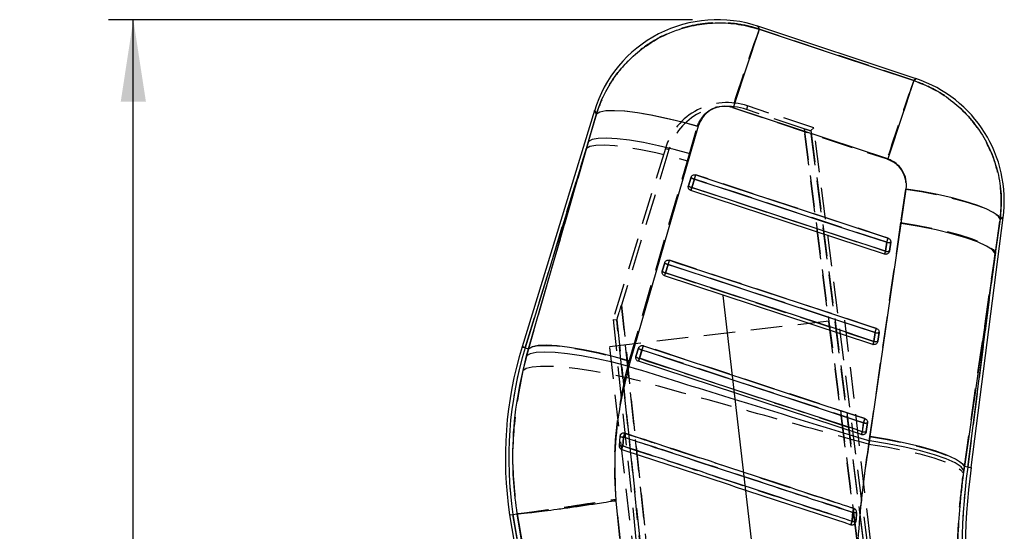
# Model space of a CAD drawing. Extents: x 122 to 736, y 117 to 530.
# Tile 23 of 26: x 122 to 201, y 489 to 530. Entities that reach past the tile are written whole.
import ezdxf

# ---------------------------------------------------------------- set-up
doc = ezdxf.new("R2010")
doc.units = 0
doc.header["$LTSCALE"] = 2
doc.linetypes.add('CENTERX2', pattern=[20.32, 12.7, -2.54, 2.54, -2.54])
doc.linetypes.add('HIDDEN', pattern=[1.905, 1.27, -0.635])
doc.layers.get('0').update_dxf_attribs({"linetype": 'CONTINUOUS'})
doc.layers.add('FORMATO', color=179, linetype='CONTINUOUS')
doc.styles.add('SLDTEXTSTYLE0', font='TXT', dxfattribs={"width": 0.75})
doc.dimstyles.new('SLDDIMSTYLE2', dxfattribs={"dimtxt": 7, "dimasz": 6.604, "dimexe": 0, "dimexo": 0.0625, "dimgap": 1.75, "dimtad": 1, "dimdec": 0, "dimrnd": 1e-09, "dimzin": 12, "dimtxsty": 'SLDTEXTSTYLE0', "dimsah": 1, "dimcen": 0.09, "dimazin": 3, "dimtfac": 1, "dimtofl": 0, "dimtmove": 0, "dimatfit": 3, "dimtolj": 1, "dimtzin": 12})

# ---------------------------------------------------------------- blocks, each defined once
blk = doc.blocks.new('_D_4')
at = {"layer": 'FORMATO'}
for p, q in [((176.273, 530.136), (129.256, 530.136)), ((131.256, 283.175), (131.256, 530.136)), ((158.781, 283.175), (129.256, 283.175))]:
    blk.add_line(p, q, dxfattribs=at)
for points in [[(131.256, 530.136), (130.24, 523.532), (132.272, 523.532)], [(131.256, 283.175), (132.272, 289.779), (130.24, 289.779)]]:
    blk.add_solid(points, dxfattribs=at)
at = {"layer": 'FORMATO', "insert": (122.233, 413.929), "char_height": 7, "attachment_point": 1, "rotation": 90, "style": 'SLDTEXTSTYLE0'}
blk.add_mtext('247', dxfattribs=at)

msp = doc.modelspace()

# ---------------------------------------------------------------- linework, layer by layer
at = {"color": 7, "linetype": 'CONTINUOUS'}
for p, q in [((194.2707, 525.3841), (181.532, 529.6093)), ((168.3759, 522.8223), (162.5443, 503.8347)), ((167.8968, 520.3386), (168.5377, 522.5611)), ((191.9854, 518.936), (179.538, 523.0621)), ((176.7293, 521.5621), (176.0837, 519.3412)), ((167.8968, 520.3386), (162.8035, 503.7551)), ((163.0669, 503.6742), (167.8968, 520.3386)), ((176.0837, 519.3412), (171.2526, 502.6779)), ((175.9322, 516.7671), (175.9376, 516.787)), ((175.9376, 516.787), (176.1453, 517.4632)), ((176.2118, 516.6466), (176.4195, 517.3228)), ((176.2118, 516.6466), (176.1337, 516.409)), ((191.7297, 511.2823), (176.1337, 516.409)), ((193.0637, 513.7437), (193.4647, 516.5208)), ((190.5781, 496.6066), (193.0637, 513.7437)), ((198.6853, 494.1228), (201.2793, 514.2331)), ((201.0371, 514.1054), (200.6313, 511.329)), ((191.8999, 512.234), (191.8077, 511.5198)), ((192.2182, 512.2442), (192.1261, 511.53)), ((191.8077, 511.5198), (191.7297, 511.2823)), ((192.1261, 511.53), (192.1042, 511.4505)), ((200.6313, 511.329), (198.1474, 494.1922)), ((198.4164, 494.1575), (200.6313, 511.329)), ((173.8273, 509.9161), (174.035, 510.5924)), ((174.1016, 509.7757), (174.3093, 510.452)), ((173.822, 509.8961), (173.8273, 509.9161)), ((190.7937, 504.0254), (174.0235, 509.5381)), ((190.9639, 504.9772), (190.8717, 504.263)), ((191.2822, 504.9874), (191.19, 504.2732)), ((191.19, 504.2732), (191.1682, 504.1939)), ((162.8035, 503.7551), (163.0669, 503.6742)), ((162.9028, 503.0957), (163.0669, 503.6742)), ((171.7171, 503.0453), (171.9248, 503.7216)), ((171.9914, 502.9049), (172.1991, 503.5811)), ((171.2526, 502.6779), (171.1347, 502.2553)), ((171.7117, 503.0252), (171.7171, 503.0453)), ((189.8576, 496.7686), (171.9133, 502.6673)), ((190.3461, 497.7306), (190.254, 497.0164)), ((190.0279, 497.7204), (189.9357, 497.0062)), ((190.254, 497.0164), (190.2323, 496.9371)), ((170.4209, 496.6229), (170.359, 495.8963)), ((170.4339, 496.6856), (170.4209, 496.6229)), ((190.5294, 496.2641), (190.5781, 496.6066)), ((198.1474, 494.1922), (198.1038, 493.8905)), ((198.4164, 494.1575), (198.1474, 494.1922)), ((170.0879, 491.4402), (170.3781, 488.4794)), ((161.5483, 490.31), (161.816, 490.3531)), ((161.5483, 490.31), (171.4308, 432.1912)), ((161.816, 490.3531), (162.1516, 490.4072)), ((161.816, 490.3531), (170.4285, 439.7029)), ((162.152, 490.4072), (162.1516, 490.4072)), ((162.5848, 487.7895), (162.152, 490.4072)), ((189.3955, 489.6986), (189.4176, 489.7888))]:
    msp.add_line(p, q, dxfattribs=at)
at = {"color": 7, "linetype": 'HIDDEN'}
for p, q in [((180.6972, 523.2048), (180.6024, 522.9194)), ((186.0378, 521.4307), (180.6972, 523.2048)), ((168.5316, 522.571), (167.73, 519.7957)), ((185.2544, 521.3731), (180.6024, 522.9194)), ((175.8602, 518.7927), (176.6683, 521.5651)), ((196.8049, 431.5274), (185.2544, 521.3731)), ((185.2544, 521.3731), (196.8042, 431.5328)), ((186.0378, 521.4307), (185.7782, 521.2168)), ((185.7782, 521.2168), (197.3095, 431.5211)), ((197.3088, 431.5262), (185.7782, 521.2168)), ((197.7078, 430.9615), (186.0378, 521.4307)), ((162.8035, 503.7551), (167.73, 519.7957)), ((167.73, 519.7957), (163.0546, 503.678)), ((174.0854, 519.7916), (169.8731, 506.0276)), ((174.374, 519.7033), (170.5469, 507.1805)), ((174.0854, 519.7916), (174.374, 519.7033)), ((171.1806, 502.6784), (175.8602, 518.7927)), ((175.9375, 516.7867), (175.93, 516.7566)), ((176.1452, 517.4629), (175.9375, 516.7867)), ((176.4216, 517.323), (176.2139, 516.6467)), ((193.4093, 516.5199), (193.0195, 513.8267)), ((193.0195, 513.8267), (190.5196, 496.6058)), ((200.642, 511.4123), (201.0354, 514.1044)), ((191.8098, 511.5198), (191.902, 512.2341)), ((192.1262, 511.5304), (192.2183, 512.2446)), ((192.1086, 511.4612), (192.1262, 511.5304)), ((198.1478, 494.1921), (200.642, 511.4123)), ((200.642, 511.4123), (198.4164, 494.1575)), ((174.035, 510.5921), (173.8273, 509.9158)), ((174.3115, 510.4521), (174.1038, 509.7759)), ((173.8273, 509.9158), (173.8196, 509.8852)), ((170.5469, 507.1805), (178.6856, 429.4148)), ((178.685, 429.4203), (170.5469, 507.1805)), ((169.597, 503.8678), (188.5188, 506.0739)), ((169.8731, 506.0276), (170.1682, 505.999)), ((169.8731, 506.0276), (177.9371, 428.6564)), ((178.196, 429.2926), (170.1682, 505.999)), ((170.1682, 505.999), (178.1955, 429.2978)), ((197.2082, 431.5461), (188.5188, 506.0739)), ((190.8739, 504.263), (190.966, 504.9773)), ((191.1902, 504.2736), (191.2823, 504.9878)), ((191.1728, 504.2049), (191.1902, 504.2736)), ((163.0546, 503.678), (162.5955, 501.9262)), ((162.8035, 503.7551), (163.0546, 503.678)), ((178.2864, 429.34), (169.597, 503.8678)), ((171.9248, 503.7212), (171.7171, 503.045)), ((172.2013, 503.5813), (171.9936, 502.905)), ((170.8509, 501.3989), (171.1806, 502.6784)), ((171.7171, 503.045), (171.7094, 503.014)), ((190.2542, 497.0168), (190.3463, 497.731)), ((189.9379, 497.0062), (190.0301, 497.7205)), ((190.2369, 496.9484), (190.2542, 497.0168)), ((190.5196, 496.6058), (190.4346, 496.0006)), ((198.0719, 493.6591), (198.1478, 494.1921)), ((198.4164, 494.1575), (198.1478, 494.1921)), ((170.5111, 487.7406), (170.1204, 491.5729)), ((170.509, 439.2297), (161.816, 490.3531)), ((162.1526, 490.4073), (162.1528, 490.4073)), ((162.1528, 490.4073), (162.7097, 487.0525)), ((189.4176, 489.7888), (189.4027, 489.7178))]:
    msp.add_line(p, q, dxfattribs=at)
at = {"color": 8, "linetype": 'CONTINUOUS', "flags": 128}
for points in [[(181.532, 529.6093), (181.5435, 529.5819), (181.6322, 529.3709)], [(194.0789, 525.2423), (194.2494, 525.3684), (194.2707, 525.3841)], [(168.5377, 522.5611), (168.3946, 522.7921), (168.3759, 522.8223)], [(201.2793, 514.2331), (201.2526, 514.219), (201.0371, 514.1054)], [(162.5443, 503.8347), (162.5606, 503.8297), (162.6092, 503.8148), (162.6902, 503.7899), (162.8035, 503.7551)], [(198.4164, 494.1575), (198.534, 494.1423), (198.6181, 494.1314), (198.6685, 494.1249), (198.6853, 494.1228)]]:
    msp.add_lwpolyline(points, dxfattribs=at)
at = {"color": 7, "linetype": 'HIDDEN', "flags": 128}
for points in [[(181.629, 529.3785), (181.5424, 529.5845), (181.532, 529.6093)], [(194.0782, 525.2418), (187.9065, 527.2926), (181.629, 529.3785)], [(194.2707, 525.3841), (194.2492, 525.3682), (194.0782, 525.2418)], [(168.3759, 522.8223), (168.3926, 522.7954), (168.5316, 522.571)], [(168.5316, 522.571), (168.8062, 522.7335), (169.285, 522.8266), (169.9549, 522.8477), (170.7976, 522.7962), (171.79, 522.6736), (172.9049, 522.4831), (174.1119, 522.2299), (175.3779, 521.9211), (176.6683, 521.5651)], [(179.4797, 523.0626), (185.7586, 520.9813), (191.9316, 518.935)], [(167.73, 519.7957), (168.0128, 519.9547), (168.4972, 520.0452), (169.17, 520.0647), (170.0131, 520.0126), (171.0036, 519.8904), (172.1148, 519.7013), (173.3166, 519.4506), (174.5764, 519.145), (175.8602, 518.7927)], [(192.0106, 512.5695), (191.4321, 512.7597), (189.1179, 513.5204), (179.8614, 516.5633), (176.5302, 517.6583)], [(191.902, 512.2341), (191.3234, 512.4242), (189.0093, 513.185), (179.7528, 516.2279), (176.4216, 517.323)], [(176.2139, 516.6467), (176.7925, 516.4566), (179.1066, 515.6958), (188.363, 512.6529), (191.8098, 511.5198)], [(193.4093, 516.5199), (194.7055, 516.3092), (195.9568, 516.0675), (197.1301, 515.8013), (198.1944, 515.5177), (199.1215, 515.224), (199.887, 514.9281), (200.4705, 514.6378), (200.8567, 514.3608), (201.0354, 514.1044)], [(193.0195, 513.8267), (194.309, 513.6155), (195.5543, 513.3736), (196.7228, 513.1075), (197.7838, 512.8241), (198.7097, 512.5308), (199.4761, 512.2354), (200.063, 511.9455), (200.4551, 511.6687), (200.642, 511.4123)], [(201.0354, 514.1044), (201.252, 514.2187), (201.2793, 514.2331)], [(190.966, 504.9773), (190.3875, 505.1674), (188.0734, 505.9282), (178.8169, 508.971), (174.3115, 510.4521)], [(191.0746, 505.3127), (190.4961, 505.5029), (188.1819, 506.2636), (178.9254, 509.3064), (174.42, 510.7875)], [(174.1038, 509.7759), (174.6823, 509.5857), (176.9964, 508.825), (186.2529, 505.7821), (190.8739, 504.263)], [(162.8035, 503.7551), (162.6902, 503.7899), (162.6092, 503.8148), (162.5606, 503.8297), (162.5443, 503.8347)], [(163.0546, 503.678), (163.3373, 503.8373), (163.8214, 503.9281), (164.4939, 503.9479), (165.3365, 503.8963), (166.3264, 503.7745), (167.437, 503.5859), (168.6381, 503.3356), (169.8973, 503.0303), (171.1806, 502.6784)], [(190.0301, 497.7205), (189.4515, 497.9106), (187.1374, 498.6713), (177.881, 501.7142), (172.2013, 503.5813)], [(190.1386, 498.0559), (189.56, 498.2461), (187.2459, 499.0068), (177.9894, 502.0496), (172.3098, 503.9166)], [(171.9936, 502.905), (172.5722, 502.7148), (174.8863, 501.9541), (184.1427, 498.9112), (189.9379, 497.0062)], [(162.5955, 501.9262), (162.8707, 502.1031), (163.354, 502.2229), (164.032, 502.2824), (164.8863, 502.28), (165.8934, 502.2157), (167.0256, 502.0912), (168.252, 501.9101), (169.5388, 501.6772), (170.8509, 501.3989)], [(190.5196, 496.6058), (191.8098, 496.3946), (193.0559, 496.1528), (194.2252, 495.8868), (195.2871, 495.6034), (196.2137, 495.3102), (196.9808, 495.0149), (197.5683, 494.725), (197.9607, 494.4484), (198.1478, 494.1921)], [(190.4346, 496.0006), (191.8839, 495.7737), (193.2723, 495.5088), (194.5538, 495.2145), (195.686, 494.9006), (196.6316, 494.5775), (197.3591, 494.2558), (197.8446, 493.9463), (198.0719, 493.6591)]]:
    msp.add_lwpolyline(points, dxfattribs=at)
at = {"color": 7, "linetype": 'CONTINUOUS', "flags": 128}
for points in [[(181.6322, 529.3709), (181.5665, 529.1737), (181.4336, 528.7739), (181.2372, 528.1824), (180.9824, 527.4151), (180.6763, 526.4927), (180.327, 525.4404), (179.9441, 524.2864), (179.538, 523.0621)], [(181.6322, 529.3709), (187.9058, 527.2899), (194.0789, 525.2423)], [(194.0789, 525.2423), (194.0132, 525.0451), (193.8803, 524.6455), (193.684, 524.0542), (193.4293, 523.2872), (193.1233, 522.3653), (192.7742, 521.3134), (192.3915, 520.1599), (191.9854, 518.936)], [(168.5377, 522.5611), (168.8165, 522.7271), (169.3007, 522.823), (169.9769, 522.8463), (170.8266, 522.7963), (171.8263, 522.6743), (172.9484, 522.4839), (174.1622, 522.2301), (175.4342, 521.92), (176.7293, 521.5621)], [(176.0837, 519.3412), (174.7939, 519.6961), (173.5269, 520.0037), (172.3172, 520.2556), (171.198, 520.4449), (170.1997, 520.5666), (169.3496, 520.6171), (168.671, 520.5953), (168.1822, 520.5016), (167.8968, 520.3386)], [(176.4195, 517.3228), (176.4379, 517.3788), (176.4562, 517.4345), (176.4738, 517.4881), (176.49, 517.5373), (176.5042, 517.5804), (176.5158, 517.6158), (176.5244, 517.642), (176.5298, 517.6582)], [(176.5298, 517.6582), (177.1083, 517.4681), (179.4225, 516.7073), (188.6792, 513.6645), (192.0102, 512.5695)], [(176.4195, 517.3228), (176.998, 517.1326), (179.3122, 516.3719), (188.5689, 513.329), (191.8999, 512.234)], [(191.8077, 511.5198), (191.2292, 511.71), (188.915, 512.4707), (179.6583, 515.5136), (176.2118, 516.6466)], [(201.0371, 514.1054), (200.8602, 514.3618), (200.4775, 514.6387), (199.899, 514.9288), (199.1398, 515.2244), (198.2199, 515.5178), (197.1634, 515.8014), (195.998, 516.0676), (194.7542, 516.3095), (193.4647, 516.5208)], [(200.6313, 511.329), (200.4082, 511.6191), (199.9293, 511.9337), (199.2102, 512.2624), (198.2744, 512.5944), (197.1528, 512.9188), (195.8821, 513.2251), (194.504, 513.503), (193.0637, 513.7437)], [(191.8999, 512.234), (191.9182, 512.29), (191.9366, 512.3457), (191.9542, 512.3993), (191.9704, 512.4485), (191.9846, 512.4916), (191.9962, 512.527), (192.0048, 512.5533), (192.0102, 512.5695)], [(174.3093, 510.452), (174.3277, 510.5079), (174.346, 510.5637), (174.3636, 510.6172), (174.3798, 510.6664), (174.394, 510.7096), (174.4056, 510.7449), (174.4142, 510.7712), (174.4196, 510.7874)], [(174.3093, 510.452), (174.8878, 510.2618), (177.202, 509.5011), (186.4587, 506.4582), (190.9639, 504.9772)], [(174.4196, 510.7874), (174.9981, 510.5972), (177.3123, 509.8365), (186.569, 506.7936), (191.0742, 505.3127)], [(174.0235, 509.5381), (174.0249, 509.5425), (174.0292, 509.5554), (174.0362, 509.5766), (174.0456, 509.6053), (174.0572, 509.6408), (174.0707, 509.6818), (174.0857, 509.7273), (174.1016, 509.7757)], [(190.8717, 504.263), (190.2932, 504.4532), (187.979, 505.2139), (178.7223, 508.2568), (174.1016, 509.7757)], [(190.9639, 504.9772), (190.9822, 505.0332), (191.0006, 505.0889), (191.0182, 505.1425), (191.0344, 505.1917), (191.0485, 505.2348), (191.0602, 505.2702), (191.0688, 505.2965), (191.0742, 505.3127)], [(190.7937, 504.0254), (190.7951, 504.0298), (190.7994, 504.0428), (190.8063, 504.0639), (190.8157, 504.0926), (190.8274, 504.1281), (190.8409, 504.1691), (190.8558, 504.2145), (190.8717, 504.263)], [(171.1347, 502.2553), (169.8349, 502.5858), (168.5583, 502.8694), (167.34, 503.0983), (166.2133, 503.2664), (165.2091, 503.3689), (164.355, 503.4031), (163.6743, 503.368), (163.1858, 503.2646), (162.9028, 503.0957)], [(171.2526, 502.6779), (169.9629, 503.0326), (168.696, 503.3401), (167.4866, 503.5919), (166.3676, 503.7811), (165.3695, 503.9026), (164.5195, 503.953), (163.841, 503.931), (163.3523, 503.8372), (163.0669, 503.6742)], [(172.3094, 503.9166), (172.304, 503.9004), (172.2954, 503.8741), (172.2838, 503.8387), (172.2696, 503.7956), (172.2534, 503.7464), (172.2358, 503.6928), (172.2175, 503.6371), (172.1991, 503.5811)], [(172.1991, 503.5811), (172.7776, 503.391), (175.0918, 502.6302), (184.3485, 499.5873), (190.0279, 497.7204)], [(172.3094, 503.9166), (172.8879, 503.7264), (175.2021, 502.9657), (184.4588, 499.9228), (190.1381, 498.0559)], [(171.9914, 502.9049), (171.9755, 502.8564), (171.9605, 502.811), (171.947, 502.7699), (171.9354, 502.7345), (171.926, 502.7058), (171.919, 502.6846), (171.9147, 502.6717), (171.9133, 502.6673)], [(189.9357, 497.0062), (189.3572, 497.1963), (187.043, 497.9571), (177.7863, 501), (171.9914, 502.9049)], [(190.1381, 498.0559), (190.1328, 498.0397), (190.1242, 498.0134), (190.1125, 497.978), (190.0984, 497.9349), (190.0822, 497.8856), (190.0646, 497.8321), (190.0462, 497.7764), (190.0279, 497.7204)], [(189.9357, 497.0062), (189.9198, 496.9577), (189.9049, 496.9123), (189.8914, 496.8712), (189.8797, 496.8358), (189.8703, 496.8071), (189.8633, 496.786), (189.8591, 496.773), (189.8576, 496.7686)], [(198.1038, 493.8905), (197.8794, 494.1791), (197.3992, 494.4907), (196.679, 494.8153), (195.7423, 495.1421), (194.6199, 495.4606), (193.3486, 495.7601), (191.97, 496.0309), (190.5294, 496.2641)], [(198.1474, 494.1922), (197.9242, 494.4822), (197.4452, 494.7968), (196.7258, 495.1254), (195.7899, 495.4574), (194.668, 495.7818), (193.397, 496.088), (192.0186, 496.366), (190.5781, 496.6066)]]:
    msp.add_lwpolyline(points, dxfattribs=at)
at = {"color": 7, "linetype": 'CONTINUOUS'}
for centre, radius, start, end in [((178.2727, 519.7827), 10.353, 71.36212, 163.127943), ((191.0113, 515.5575), 10.353, 352.462815, 71.865951), ((176.283, 517.1237), 0.4824, 224.264226, 261.508237), ((176.4907, 517.7999), 0.4824, 224.263781, 261.508051), ((192.0423, 512.7632), 0.548, 254.937559, 288.724862), ((191.9502, 512.0489), 0.5479, 254.934661, 288.72776), ((174.3805, 510.9291), 0.4824, 224.262435, 261.508568), ((174.1729, 510.2529), 0.4825, 224.264922, 261.506397), ((191.1062, 505.5062), 0.5478, 254.933957, 288.734123), ((191.0141, 504.792), 0.5479, 254.93524, 288.727481), ((191.6646, 494.8911), 30.4627, 162.926899, 188.650244), ((191.6646, 494.8911), 30.1916, 162.926899, 188.644594), ((172.2703, 504.0582), 0.4824, 224.259705, 261.508891), ((172.0626, 503.382), 0.4824, 224.26032, 261.508592), ((190.1702, 498.2491), 0.5476, 254.928482, 288.739769), ((190.0781, 497.5352), 0.5478, 254.933848, 288.729044), ((170.7533, 497.6956), 1.123, 252.783607, 268.138671), ((220.6126, 480.2713), 52.4914, 161.55232, 161.906796), ((170.6842, 497.2686), 1.4103, 256.667387, 268.887608), ((203.0323, 485.1545), 34.099, 161.704962, 162.188176), ((257.5623, 486.5284), 59.6359, 172.650201, 186.648776), ((257.5623, 486.5284), 59.3648, 172.650201, 186.650586), ((229.2912, 477.4224), 42.2031, 161.487593, 161.925963), ((215.8224, 480.9571), 28.1395, 161.680888, 162.270555), ((189.3347, 491.505), 1.7183, 262.450986, 272.766715), ((189.3647, 491.8572), 1.3555, 261.7699, 274.902752)]:
    msp.add_arc(centre, radius, start, end, dxfattribs=at)
at = {"color": 7, "linetype": 'HIDDEN'}
for centre, radius, start, end in [((451.5867, 433.988), 286.3154, 160.538963, 161.874067), ((462.8382, 430.2482), 285.0539, 160.533963, 161.87307), ((179.0579, 518.2699), 5.2001, 71.624015, 162.983738), ((179.0577, 518.2719), 4.8975, 71.613674, 163.006128), ((156.8487, 523.8471), 20.6316, 341.56567, 342.544426), ((176.2895, 517.1391), 0.4981, 225.033557, 261.272538), ((176.4971, 517.8152), 0.4979, 225.029403, 261.279742), ((167.577, 519.4275), 9.0736, 340.568583, 342.153213), ((172.4362, 518.7233), 20.5189, 341.563323, 342.547977), ((192.043, 512.7544), 0.5391, 254.833891, 288.980281), ((183.2208, 514.2849), 9.0231, 340.563091, 342.155094), ((191.9508, 512.0403), 0.5393, 254.842342, 288.977355), ((174.387, 510.9445), 0.4982, 225.032414, 261.27598), ((155.6011, 516.6925), 19.7236, 341.555138, 342.579024), ((174.1794, 510.2683), 0.4982, 225.03471, 261.274928), ((165.8765, 512.4217), 8.6422, 340.509312, 342.172912), ((172.3015, 511.2024), 19.6752, 341.554918, 342.581722), ((191.107, 505.4975), 0.539, 254.838615, 288.982117), ((182.679, 506.8984), 8.6082, 340.503875, 342.172932), ((191.0149, 504.7829), 0.5386, 254.826508, 288.994314), ((191.6646, 494.8911), 30.1916, 162.926899, 188.644594), ((172.2769, 504.0738), 0.4983, 225.031946, 261.275946), ((154.1244, 509.6137), 19.057, 341.545613, 342.605359), ((172.0692, 503.3976), 0.4984, 225.035347, 261.273478), ((164.0093, 505.4708), 8.3865, 340.47052, 342.184782), ((171.9384, 503.7574), 19.0724, 341.546776, 342.60599), ((190.171, 498.2403), 0.5386, 254.831091, 288.995753), ((182.0274, 499.5476), 8.3087, 340.460017, 342.189374), ((190.0789, 497.5262), 0.5388, 254.83538, 288.986161), ((170.7342, 497.4967), 0.9283, 250.275722, 268.920722), ((132.0696, 509.3417), 40.7032, 341.711048, 342.173805), ((170.6626, 496.9656), 1.1115, 254.149921, 269.692401), ((135.1164, 507.4536), 37.3853, 341.490401, 341.924479), ((257.5623, 486.5284), 59.6359, 172.650201, 186.648776), ((127.9968, 510.6826), 64.4135, 341.753599, 342.041574), ((112.4418, 514.8996), 80.6717, 341.667817, 341.872852), ((189.3232, 491.3664), 1.5804, 262.234673, 273.426246), ((189.3573, 491.7651), 1.2643, 261.546213, 275.592665)]:
    msp.add_arc(centre, radius, start, end, dxfattribs=at)
for centre, major_axis, ratio, start_param, end_param in [((185.2518, 521.3924), (0.5266, -0.1753), 0.0314702, 4.7277043, 6.2634474), ((170.5422, 507.2252), (0.3741, 1.2262), 0.0136161, 3.1443469, 4.68009)]:
    msp.add_ellipse(centre, major_axis=major_axis, ratio=ratio, start_param=start_param, end_param=end_param, dxfattribs=at)
for points, knots in [([(181.629, 529.3785), (181.4212, 529.4421), (180.6672, 529.6729), (179.3181, 529.895), (177.6084, 529.906), (175.9304, 529.6296), (174.2578, 529.0693), (172.684, 528.2126), (171.2684, 527.0767), (170.0944, 525.7521), (169.1419, 524.2443), (168.735, 523.1287), (168.5316, 522.571)], [0, 0, 0, 0, 0.0397526, 0.1441913, 0.2486297, 0.3511385, 0.4536479, 0.5697088, 0.676652, 0.7835967, 0.891798, 1, 1, 1, 1]), ([(201.0354, 514.1044), (201.0785, 514.6072), (201.1733, 515.7116), (200.976, 517.4222), (200.4364, 519.3306), (199.5352, 521.0654), (198.3482, 522.5553), (197.0875, 523.6926), (195.66, 524.6241), (194.6055, 525.0359), (194.0782, 525.2418)], [0, 0, 0, 0, 0.1063101, 0.2335366, 0.3607622, 0.5233609, 0.6423488, 0.7613368, 0.8806685, 1, 1, 1, 1]), ([(176.6683, 521.5651), (176.67, 521.5709), (176.7429, 521.818), (176.9724, 522.285), (177.4403, 522.743), (177.9938, 523.0519), (178.6094, 523.2083), (179.1549, 523.1631), (179.4348, 523.0766), (179.4797, 523.0626)], [0, 0, 0, 0, 0.0052162, 0.2197894, 0.4346526, 0.5507207, 0.7539128, 0.9604738, 1, 1, 1, 1]), ([(191.9316, 518.935), (192.1566, 518.8391), (192.3826, 518.7428), (192.7667, 518.4466), (193.0531, 518.1395), (193.3542, 517.5388), (193.457, 516.9974), (193.4202, 516.6293), (193.4093, 516.5199)], [0, 0, 0, 0, 0.235155, 0.2362484, 0.4723329, 0.6352456, 0.8916192, 1, 1, 1, 1]), ([(162.5955, 501.9262), (162.3156, 500.405), (161.7481, 497.3213), (161.7667, 493.4207), (162.061, 491.1226), (162.1526, 490.4073)], [0, 0, 0, 0, 0.4014109, 0.8137047, 1, 1, 1, 1]), ([(170.1204, 491.5729), (170.0811, 492.1588), (169.9518, 494.0877), (170.0733, 497.4148), (170.5897, 500.0608), (170.8509, 501.3989)], [0, 0, 0, 0, 0.1773842, 0.583975, 1, 1, 1, 1]), ([(190.4346, 496.0006), (187.4663, 496.8171), (180.9375, 498.6132), (174.4105, 500.4158), (170.8509, 501.3989)], [0, 0, 0, 0, 0.454637, 1, 1, 1, 1]), ([(170.4722, 496.763), (170.4921, 496.79), (170.5198, 496.8275), (170.5613, 496.8467), (170.5728, 496.8521)], [0, 0, 0, 0, 0.7225135, 1, 1, 1, 1]), ([(170.7167, 496.5686), (170.7084, 496.4803), (170.6858, 496.2425), (170.6679, 496.004), (170.6566, 495.8541)], [0, 0, 0, 0, 0.3711832, 1, 1, 1, 1]), ([(189.1715, 490.5145), (186.0739, 491.5306), (180.8419, 493.247), (174.6903, 495.2651), (171.6362, 496.267), (170.7167, 496.5686)], [0, 0, 0, 0, 0.5035309, 0.8505245, 1, 1, 1, 1]), ([(170.7285, 496.896), (170.7293, 496.8961), (170.7595, 496.9005), (170.7895, 496.8907), (170.8186, 496.8812)], [0, 0, 0, 0, 0.0268207, 1, 1, 1, 1]), ([(170.8186, 496.8812), (171.0081, 496.819), (171.969, 496.5035), (176.0158, 495.1747), (181.9775, 493.2173), (187.1677, 491.5131), (189.272, 490.8222)], [0, 0, 0, 0, 0.0307991, 0.1562196, 0.6579006, 1, 1, 1, 1]), ([(170.6566, 495.8541), (173.7554, 494.8375), (178.9894, 493.1204), (185.1404, 491.1025), (188.1927, 490.1013), (189.1096, 489.8005)], [0, 0, 0, 0, 0.50377815, 0.85093004, 1, 1, 1, 1]), ([(190.4346, 496.0006), (190.2713, 494.8782), (189.9448, 492.6333), (189.6259, 489.1801), (189.4309, 485.6803), (189.4287, 483.3316), (189.4276, 482.1573)], [0, 0, 0, 0, 0.2468867, 0.4937779, 0.7468833, 1, 1, 1, 1]), ([(197.6899, 483.3119), (197.6487, 484.1631), (197.5663, 485.8654), (197.6028, 488.4597), (197.7537, 491.0712), (197.9658, 492.7964), (198.0719, 493.6591)], [0, 0, 0, 0, 0.2460101, 0.4920001, 0.7460026, 1, 1, 1, 1]), ([(162.1528, 490.4073), (162.2155, 490.4112), (162.3408, 490.4189), (162.8077, 490.4758), (163.4703, 490.5652), (164.3229, 490.6864), (165.3428, 490.8364), (166.4964, 491.0099), (167.7555, 491.2028), (168.9332, 491.3859), (169.7287, 491.5109), (170.0742, 491.5656), (170.1204, 491.5729)], [0, 0, 0, 0, 0.1140588, 0.2281175, 0.3421761, 0.4562346, 0.5702958, 0.6843568, 0.798422, 0.9124869, 0.9883154, 1, 1, 1, 1]), ([(189.1096, 489.8005), (189.1184, 489.9019), (189.139, 490.14), (189.1596, 490.3779), (189.1715, 490.5145)], [0, 0, 0, 0, 0.4260162, 1, 1, 1, 1]), ([(189.4805, 490.5068), (189.4632, 490.3091), (189.4423, 490.0699), (189.4213, 489.8305), (189.4176, 489.7888)], [0, 0, 0, 0, 0.82596633, 1, 1, 1, 1])]:
    msp.add_open_spline(points, degree=3, knots=knots, dxfattribs=at)
at = {"color": 7, "linetype": 'CONTINUOUS'}
for points, knots in [([(168.5377, 522.5611), (168.549, 522.5972), (168.7415, 523.2134), (169.2337, 524.3745), (170.2207, 525.9108), (171.4614, 527.2428), (173.0304, 528.4361), (174.7761, 529.2813), (176.6041, 529.7643), (178.2916, 529.9245), (179.9927, 529.8202), (181.0857, 529.5207), (181.6322, 529.3709)], [0, 0, 0, 0, 0.0069132, 0.1179644, 0.2290147, 0.3389211, 0.4488266, 0.5875949, 0.6903341, 0.793073, 0.8965363, 1, 1, 1, 1]), ([(194.0789, 525.2423), (194.6655, 525.0107), (195.7783, 524.5714), (197.2394, 523.5728), (198.5379, 522.3637), (199.613, 520.9247), (200.4236, 519.3067), (200.9359, 517.6265), (201.1746, 515.8712), (201.083, 514.694), (201.0371, 514.1054)], [0, 0, 0, 0, 0.1328494, 0.2520122, 0.3711752, 0.5063251, 0.6288591, 0.7513951, 0.8756968, 1, 1, 1, 1]), ([(179.538, 523.0621), (179.5366, 523.0625), (179.3052, 523.1387), (178.8149, 523.2149), (178.1655, 523.0947), (177.5687, 522.7959), (177.0351, 522.3143), (176.833, 521.8172), (176.7293, 521.5621)], [0, 0, 0, 0, 0.00120176, 0.2046363, 0.40804756, 0.54667774, 0.7674265, 1, 1, 1, 1]), ([(193.4647, 516.5208), (193.4657, 516.5275), (193.5012, 516.7801), (193.4857, 517.2945), (193.2516, 517.9017), (192.8755, 518.4103), (192.4653, 518.747), (192.1121, 518.8861), (191.9854, 518.936)], [0, 0, 0, 0, 0.0066586, 0.2518149, 0.4971822, 0.6319868, 0.8679786, 1, 1, 1, 1]), ([(176.1453, 517.4632), (176.1552, 517.4882), (176.1776, 517.5446), (176.244, 517.615), (176.3345, 517.6632), (176.435, 517.6803), (176.4991, 517.6654), (176.5298, 517.6582)], [0, 0, 0, 0, 0.1692393, 0.3813196, 0.5933916, 0.805471, 1, 1, 1, 1]), ([(176.1337, 516.409), (176.1026, 516.4227), (176.0404, 516.45), (175.9706, 516.5269), (175.9287, 516.6202), (175.9206, 516.7043), (175.9295, 516.7524), (175.9322, 516.7671)], [0, 0, 0, 0, 0.22318955, 0.44631122, 0.67105603, 0.89923033, 1, 1, 1, 1]), ([(192.0102, 512.5695), (192.0129, 512.5686), (192.0478, 512.5568), (192.111, 512.5211), (192.1799, 512.4436), (192.2191, 512.3482), (192.2226, 512.2789), (192.2183, 512.2449), (192.2182, 512.2442)], [0, 0, 0, 0, 0.02032554, 0.26396481, 0.50760787, 0.75128054, 0.99491047, 1, 1, 1, 1]), ([(192.1042, 511.4505), (192.0873, 511.4201), (192.0535, 511.3594), (191.9677, 511.2962), (191.868, 511.2643), (191.7854, 511.2662), (191.7411, 511.2789), (191.7297, 511.2823)], [0, 0, 0, 0, 0.2321965, 0.46446124, 0.69460034, 0.92106575, 1, 1, 1, 1]), ([(174.035, 510.5924), (174.045, 510.6174), (174.0673, 510.6736), (174.1336, 510.744), (174.2242, 510.7923), (174.3247, 510.8095), (174.3888, 510.7946), (174.4196, 510.7874)], [0, 0, 0, 0, 0.1689103, 0.3809812, 0.5930632, 0.8051407, 1, 1, 1, 1]), ([(174.0235, 509.5381), (173.9924, 509.5518), (173.9302, 509.5792), (173.8604, 509.656), (173.8185, 509.7494), (173.8104, 509.8334), (173.8192, 509.8815), (173.822, 509.8961)], [0, 0, 0, 0, 0.2232691, 0.446489, 0.671284, 0.8995377, 1, 1, 1, 1]), ([(191.0742, 505.3127), (191.0768, 505.3118), (191.1117, 505.3), (191.1749, 505.2644), (191.2438, 505.1869), (191.283, 505.0916), (191.2866, 505.0222), (191.2823, 504.9882), (191.2822, 504.9874)], [0, 0, 0, 0, 0.0199728, 0.2636251, 0.5072789, 0.7509364, 0.994582, 1, 1, 1, 1]), ([(191.1682, 504.1939), (191.1514, 504.1635), (191.1176, 504.1027), (191.0318, 504.0395), (190.9322, 504.0075), (190.8494, 504.0093), (190.8052, 504.0221), (190.7937, 504.0254)], [0, 0, 0, 0, 0.2320979, 0.464287, 0.6943594, 0.920748, 1, 1, 1, 1]), ([(171.9248, 503.7216), (171.9347, 503.7465), (171.9571, 503.8027), (172.0233, 503.8731), (172.1138, 503.9214), (172.2144, 503.9387), (172.2786, 503.9237), (172.3094, 503.9166)], [0, 0, 0, 0, 0.1686862, 0.3807631, 0.5928407, 0.8049176, 1, 1, 1, 1]), ([(162.1516, 490.4072), (162.0464, 491.243), (161.8352, 492.921), (161.7777, 495.8946), (162.0187, 499.3295), (162.6064, 501.8328), (162.9028, 503.0957)], [0, 0, 0, 0, 0.1969325, 0.3953627, 0.6949571, 1, 1, 1, 1]), ([(171.9133, 502.6673), (171.8822, 502.681), (171.82, 502.7084), (171.7502, 502.7852), (171.7083, 502.8786), (171.7001, 502.9626), (171.709, 503.0106), (171.7117, 503.0252)], [0, 0, 0, 0, 0.2233151, 0.4465817, 0.6714546, 0.8997565, 1, 1, 1, 1]), ([(171.1347, 502.2553), (170.876, 501.1873), (170.3546, 499.035), (169.9337, 495.397), (170.0328, 492.8535), (170.0879, 491.4402)], [0, 0, 0, 0, 0.3044241, 0.6135004, 1, 1, 1, 1]), ([(171.1347, 502.2553), (173.8488, 501.4133), (180.3112, 499.4085), (186.7783, 497.4184), (190.5294, 496.2641)], [0, 0, 0, 0, 0.4199754, 1, 1, 1, 1]), ([(190.1381, 498.0559), (190.1696, 498.0421), (190.2326, 498.0144), (190.3031, 497.9368), (190.345, 497.8431), (190.3509, 497.7709), (190.3465, 497.7341), (190.3461, 497.7306)], [0, 0, 0, 0, 0.2436667, 0.4873219, 0.73098, 0.9746288, 1, 1, 1, 1]), ([(190.2323, 496.9371), (190.2154, 496.9067), (190.1817, 496.8459), (190.0958, 496.7827), (189.9962, 496.7507), (189.9135, 496.7525), (189.8692, 496.7653), (189.8576, 496.7686)], [0, 0, 0, 0, 0.2320618, 0.4641775, 0.6941928, 0.9205345, 1, 1, 1, 1]), ([(170.8187, 496.8816), (170.787, 496.8888), (170.7219, 496.9037), (170.6204, 496.8848), (170.53, 496.8347), (170.4654, 496.7641), (170.4433, 496.709), (170.4339, 496.6856)], [0, 0, 0, 0, 0.201756, 0.4152834, 0.6288176, 0.8423597, 1, 1, 1, 1]), ([(170.6569, 495.8586), (170.668, 496.007), (170.6858, 496.2455), (170.7083, 496.4834), (170.7168, 496.5732)], [0, 0, 0, 0, 0.6224368, 1, 1, 1, 1]), ([(170.7168, 496.5732), (170.9097, 496.5099), (171.8741, 496.1933), (175.9244, 494.8638), (180.9397, 493.2175), (186.1266, 491.5149), (188.2275, 490.8253), (189.1706, 490.5157)], [0, 0, 0, 0, 0.0313553, 0.1567762, 0.6584603, 0.8466715, 1, 1, 1, 1]), ([(189.272, 490.8223), (189.0797, 490.8854), (188.116, 491.2019), (184.0664, 492.5316), (178.1075, 494.4882), (172.9201, 496.1915), (170.8187, 496.8816)], [0, 0, 0, 0, 0.0312552, 0.1566754, 0.6583564, 1, 1, 1, 1]), ([(189.4197, 482.2437), (189.4263, 483.4044), (189.4395, 485.7258), (189.651, 489.242), (189.9949, 492.7698), (190.3512, 495.0994), (190.5294, 496.2641)], [0, 0, 0, 0, 0.2468894, 0.493768, 0.7468871, 1, 1, 1, 1]), ([(170.359, 495.8963), (170.3599, 495.8619), (170.3617, 495.793), (170.4077, 495.6987), (170.4776, 495.6241), (170.5385, 495.5978), (170.5677, 495.5851)], [0, 0, 0, 0, 0.2547342, 0.5095196, 0.7640423, 1, 1, 1, 1]), ([(170.5677, 495.5851), (173.643, 494.5753), (179.7935, 492.5557), (185.9441, 490.5361), (189.0193, 489.5263)], [0, 0, 0, 0, 0.5, 1, 1, 1, 1]), ([(189.1089, 489.8017), (188.9161, 489.865), (187.9517, 490.1815), (183.9013, 491.511), (178.8879, 493.1566), (173.7016, 494.8591), (171.6012, 495.5486), (170.6569, 495.8586)], [0, 0, 0, 0, 0.0313581, 0.1567905, 0.6585207, 0.8464608, 1, 1, 1, 1]), ([(198.1038, 493.8905), (197.9959, 493.0437), (197.7802, 491.35), (197.6144, 488.7294), (197.5641, 486.0666), (197.6471, 484.2807), (197.6886, 483.3877)], [0, 0, 0, 0, 0.2458323, 0.4916729, 0.7458233, 1, 1, 1, 1]), ([(170.0879, 491.4402), (170.0418, 491.433), (169.7136, 491.3817), (168.9357, 491.2615), (167.7742, 491.0866), (166.5135, 490.9034), (165.3577, 490.7425), (164.3353, 490.6079), (163.4798, 490.5042), (162.8139, 490.4341), (162.3436, 490.3977), (162.2159, 490.404), (162.152, 490.4072)], [0, 0, 0, 0, 0.0117321, 0.0834603, 0.198032, 0.3126037, 0.4271714, 0.5417391, 0.6563043, 0.7708694, 0.8854347, 1, 1, 1, 1]), ([(189.4805, 490.5067), (189.4808, 490.5108), (189.4836, 490.5487), (189.4745, 490.622), (189.4283, 490.7148), (189.3578, 490.7859), (189.2991, 490.8108), (189.272, 490.8223)], [0, 0, 0, 0, 0.0299471, 0.2813228, 0.5327077, 0.7840793, 1, 1, 1, 1]), ([(189.1706, 490.5157), (189.1588, 490.3788), (189.1382, 490.1408), (189.1177, 489.9027), (189.1089, 489.8017)], [0, 0, 0, 0, 0.5754935, 1, 1, 1, 1]), ([(189.4176, 489.7888), (189.4352, 489.989), (189.4561, 490.2284), (189.4771, 490.4677), (189.4805, 490.5067)], [0, 0, 0, 0, 0.8366279, 1, 1, 1, 1]), ([(189.0193, 489.5263), (189.0529, 489.5188), (189.12, 489.5038), (189.223, 489.5252), (189.3126, 489.577), (189.3685, 489.641), (189.3892, 489.6852), (189.3955, 489.6986)], [0, 0, 0, 0, 0.225499, 0.4509968, 0.6765775, 0.9024013, 1, 1, 1, 1])]:
    msp.add_open_spline(points, degree=3, knots=knots, dxfattribs=at)
at = {"layer": 'FORMATO', "linetype": 'CENTERX2'}
msp.add_line((178.7105, 507.9507), (189.6809, 413.8587), dxfattribs=at)

# ---------------------------------------------------------------- dimensions: what is measured, and where the dimension line sits
at = {"layer": 'FORMATO'}
dim = msp.add_linear_dim(base=(131.2563, 530.1357), p1=(160.7813, 283.1752), p2=(178.2727, 530.1357), angle=90, dimstyle='SLDDIMSTYLE2', dxfattribs=at)
dim.commit()
dim.dimension.update_dxf_attribs({"geometry": '_D_4', "text_midpoint": (131.2563, 421.6871), "dimtype": 160})

doc.saveas('drawing.dxf')
